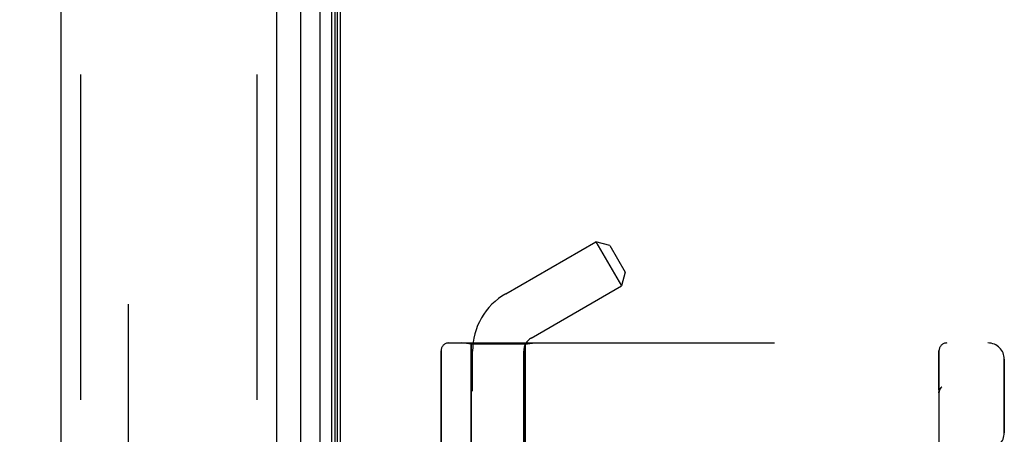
# Model space of a CAD drawing. Header units: inches. Extents: x 0 to 227, y 0 to 147.
# Tile 240 of 256: x 117.87 to 121.64, y 47.49 to 49.08. Entities that reach past the tile are written whole.
import ezdxf

# ---------------------------------------------------------------- set-up
doc = ezdxf.new("R2010")
doc.units = ezdxf.units.IN
doc.header["$LTSCALE"] = 12.466667
doc.header["$MEASUREMENT"] = 0
doc.linetypes.add('HIDDEN', pattern=[0.2, 0.1, -0.1])
doc.layers.get('0').update_dxf_attribs({"linetype": 'CONTINUOUS'})
for name, color, linetype in [('DEFAULT_2', 8, 'HIDDEN'), ('DIMENSIONS', 7, 'CONTINUOUS'), ('LEFTHAND_DOOR_ASSEMBLY', 7, 'CONTINUOUS'), ('RIGHTHAND_DOOR_ASSEMBLY', 7, 'CONTINUOUS')]:
    doc.layers.add(name, color=color, linetype=linetype)
doc.styles.get("Standard").update_dxf_attribs({"font": 'arial.ttf'})
doc.dimstyles.new('DIMSTYLE_1', dxfattribs={"dimtxt": 1, "dimasz": 1.333333, "dimexe": 0.09, "dimexo": 0.07, "dimgap": 0.0375, "dimtad": 0, "dimtih": 1, "dimtoh": 1, "dimzin": 4, "dimdsep": 46, "dimtxsty": 'Standard', "dimblk": '_FILLED', "dimblk1": '_FILLED', "dimblk2": '_FILLED', "dimcen": 0.09, "dimadec": 3, "dimazin": 1, "dimtfac": 1, "dimtdec": 3, "dimtofl": 0, "dimtmove": 0, "dimatfit": 3, "dimldrblk": '_FILLED', "dimfxl": 0, "dimtolj": 1, "dimtzin": 4, "dimarcsym": 0})

# ---------------------------------------------------------------- blocks, each defined once
blk = doc.blocks.new('_FILLED')
at = {"color": 0, "linetype": 'ByBlock'}
blk.add_solid([(0, 0), (-1, 0.2), (-1, -0.2)], dxfattribs=at)
blk = doc.blocks.new('*D12')
at = {"layer": 'DIMENSIONS', "color": 2, "linetype": 'Continuous'}
for p, q in [((118.2684, 101.6174), (114.005, 101.6174)), ((115.205, 101.6174), (115.205, 72.6174)), ((115.205, 41.6174), (115.205, 70.6174)), ((118.2794, 41.6174), (114.005, 41.6174))]:
    blk.add_line(p, q, dxfattribs=at)
at = {"layer": 'DIMENSIONS', "color": 2, "linetype": 'Continuous', "xscale": 1.3333333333, "yscale": 1.3333333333, "zscale": 1.3333333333}
for p, rotation in [((115.205, 101.6174), 90), ((115.205, 41.6174), 270)]:
    blk.add_blockref('_FILLED', p, dxfattribs=dict(at, rotation=rotation))
at = {"layer": 'DIMENSIONS', "color": 2, "linetype": 'Continuous', "insert": (115.205, 72.1174), "char_height": 1, "width": 3.494424, "attachment_point": 2, "line_spacing_factor": 0.9}
blk.add_mtext('60.00', dxfattribs=at)

msp = doc.modelspace()

# ---------------------------------------------------------------- linework, layer by layer
at = {"color": 3, "linetype": 'Continuous'}
msp.add_line((119.0977, 41.7214), (119.0977, 101.5134), dxfattribs=at)
at = {"layer": 'DEFAULT_2', "color": 8, "linetype": 'HIDDEN'}
msp.add_line((118.2852, 100.3518), (118.2852, 42.8829), dxfattribs=at)
at = {"layer": 'LEFTHAND_DOOR_ASSEMBLY', "color": 8, "linetype": 'HIDDEN'}
for p, q in [((118.1027, 101.2324), (118.1027, 42.0024)), ((118.7777, 101.2324), (118.7777, 42.0024)), ((119.513, 47.8436), (121.5767, 47.8436)), ((119.5987, 47.8384), (119.5612, 47.8436)), ((119.8047, 47.8384), (119.5987, 47.8384)), ((119.5987, 47.8384), (119.5987, 47.2924)), ((119.8047, 47.8384), (119.8422, 47.8436)), ((119.8047, 47.8384), (119.8047, 47.2924)), ((119.483, 47.8136), (119.483, 47.2924)), ((121.3892, 45.1711), (121.3892, 47.8136)), ((121.6392, 47.4999), (121.6392, 47.7811)), ((121.3892, 47.6569), (121.3892, 47.6523)), ((121.3995, 47.675), (121.3993, 47.6748))]:
    msp.add_line(p, q, dxfattribs=at)
for points in [[(121.3912, 47.6632), (121.391, 47.6627), (121.3908, 47.6621), (121.3906, 47.6615), (121.3904, 47.6609), (121.3903, 47.6603), (121.3901, 47.6597), (121.39, 47.6591), (121.3898, 47.6585), (121.3897, 47.6579), (121.3896, 47.6573), (121.3895, 47.6567), (121.3894, 47.6561), (121.3894, 47.6555), (121.3893, 47.6548), (121.3892, 47.6542), (121.3892, 47.6536), (121.3892, 47.653), (121.3892, 47.6526)], [(121.3954, 47.6706), (121.395, 47.6701), (121.3947, 47.6696), (121.3943, 47.6692), (121.394, 47.6687), (121.3937, 47.6681), (121.3934, 47.6676), (121.3931, 47.6671), (121.3928, 47.6666), (121.3925, 47.666), (121.3922, 47.6655), (121.392, 47.6649), (121.3917, 47.6644), (121.3915, 47.6638), (121.3912, 47.6632)], [(121.3954, 47.6706), (121.3956, 47.6708), (121.3957, 47.6711), (121.3959, 47.6713), (121.3961, 47.6715), (121.3963, 47.6717), (121.3965, 47.672), (121.3967, 47.6722), (121.3969, 47.6724), (121.3971, 47.6726), (121.3973, 47.6728), (121.3975, 47.6731), (121.3977, 47.6733), (121.3979, 47.6735), (121.3981, 47.6737), (121.3983, 47.6739), (121.3986, 47.6741), (121.3988, 47.6743), (121.399, 47.6746), (121.3993, 47.6748), (121.3995, 47.675)]]:
    msp.add_lwpolyline(points, dxfattribs=at)
for centre, radius, start, end in [((119.513, 47.8136), 0.03, 90, 180), ((119.5767, 49.7675), 2.7751, 270, 316.1116), ((121.4192, 47.8136), 0.03, 90, 180), ((121.5767, 47.7811), 0.0625, 0, 90), ((121.5767, 47.4999), 0.0625, 270, 360)]:
    msp.add_arc(centre, radius, start, end, dxfattribs=at)
at = {"layer": 'RIGHTHAND_DOOR_ASSEMBLY', "color": 7, "linetype": 'Continuous'}
for p, q in [((119.02, 41.952), (119.02, 101.2828)), ((119.0634, 101.2738), (119.0634, 41.961)), ((118.9448, 101.2544), (118.9448, 41.9804)), ((119.0771, 101.2671), (119.0771, 41.9677)), ((119.0858, 101.2647), (119.0858, 41.9701))]:
    msp.add_line(p, q, dxfattribs=at)
at = {"layer": 'RIGHTHAND_DOOR_ASSEMBLY', "color": 3, "linetype": 'Continuous'}
for p, q in [((118.0277, 101.2324), (118.0277, 42.0024)), ((118.8527, 101.2324), (118.8527, 42.0024))]:
    msp.add_line(p, q, dxfattribs=at)
at = {"layer": 'RIGHTHAND_DOOR_ASSEMBLY', "color": 8, "linetype": 'HIDDEN'}
for p, q in [((118.1027, 101.2324), (118.1027, 42.0024)), ((118.7777, 101.2324), (118.7777, 42.0024)), ((119.7307, 48.0324), (120.0758, 48.2316)), ((120.1291, 48.2173), (120.0758, 48.2316)), ((120.0758, 48.2316), (120.1738, 48.0619)), ((120.1291, 48.2173), (120.1881, 48.1152)), ((120.1881, 48.1152), (120.1738, 48.0619)), ((119.8287, 47.8626), (120.1738, 48.0619)), ((119.513, 47.8436), (121.5767, 47.8436)), ((119.5987, 47.8384), (119.5612, 47.8436)), ((119.8047, 47.8384), (119.5987, 47.8384)), ((119.5987, 47.2924), (119.5987, 47.8384)), ((119.8047, 47.8384), (119.8422, 47.8436)), ((119.8047, 47.2924), (119.8047, 47.8384)), ((119.483, 47.2924), (119.483, 47.8136)), ((119.6037, 45.1658), (119.6037, 47.8124)), ((119.7997, 44.9644), (119.7997, 47.8124)), ((121.3892, 47.8136), (121.3892, 45.1711)), ((121.6392, 47.7811), (121.6392, 47.4999)), ((121.3892, 47.6523), (121.3892, 47.6569)), ((121.3995, 47.675), (121.3993, 47.6748))]:
    msp.add_line(p, q, dxfattribs=at)
for points in [[(121.3892, 47.6525), (121.3892, 47.653), (121.3892, 47.6536), (121.3892, 47.6542), (121.3893, 47.6548), (121.3893, 47.6554), (121.3894, 47.656), (121.3895, 47.6566), (121.3896, 47.6573), (121.3897, 47.6579), (121.3898, 47.6585), (121.39, 47.6591), (121.3901, 47.6597), (121.3903, 47.6602), (121.3904, 47.6608), (121.3906, 47.6614), (121.3908, 47.662), (121.391, 47.6626), (121.3912, 47.6631)], [(121.3912, 47.6631), (121.3914, 47.6637), (121.3917, 47.6643), (121.3919, 47.6649), (121.3922, 47.6654), (121.3925, 47.666), (121.3928, 47.6665), (121.3931, 47.6671), (121.3934, 47.6676), (121.3937, 47.6681), (121.394, 47.6686), (121.3943, 47.6691), (121.3947, 47.6696), (121.395, 47.6701), (121.3954, 47.6706)], [(121.3995, 47.675), (121.3993, 47.6748), (121.399, 47.6746), (121.3988, 47.6744), (121.3986, 47.6741), (121.3984, 47.6739), (121.3981, 47.6737), (121.3979, 47.6735), (121.3977, 47.6733), (121.3975, 47.6731), (121.3973, 47.6729), (121.3971, 47.6726), (121.3969, 47.6724), (121.3967, 47.6722), (121.3965, 47.672), (121.3963, 47.6718), (121.3961, 47.6715), (121.3959, 47.6713), (121.3958, 47.6711), (121.3956, 47.6708), (121.3954, 47.6706)]]:
    msp.add_lwpolyline(points, dxfattribs=at)
for centre, radius, start, end in [((119.8577, 47.8124), 0.254, 120, 180), ((119.513, 47.8136), 0.03, 90, 180), ((119.5767, 49.7675), 2.7751, 270, 316.1116), ((119.8577, 47.8124), 0.058, 120, 180), ((121.4192, 47.8136), 0.03, 90, 180), ((121.5767, 47.7811), 0.0625, 0, 90), ((121.5767, 47.4999), 0.0625, 270, 360)]:
    msp.add_arc(centre, radius, start, end, dxfattribs=at)

# ---------------------------------------------------------------- dimensions: what is measured, and where the dimension line sits
at = {"layer": 'DIMENSIONS', "color": 2, "linetype": 'Continuous'}
dim = msp.add_linear_dim(base=(115.205, 101.6174), p1=(118.3494, 41.6174), p2=(118.3384, 101.6174), angle=90, dimstyle='DIMSTYLE_1', dxfattribs=at)
dim.commit()
dim.dimension.update_dxf_attribs({"geometry": '*D12', "text_midpoint": (115.1973, 71.6118), "dimtype": 160})

doc.saveas('drawing.dxf')
